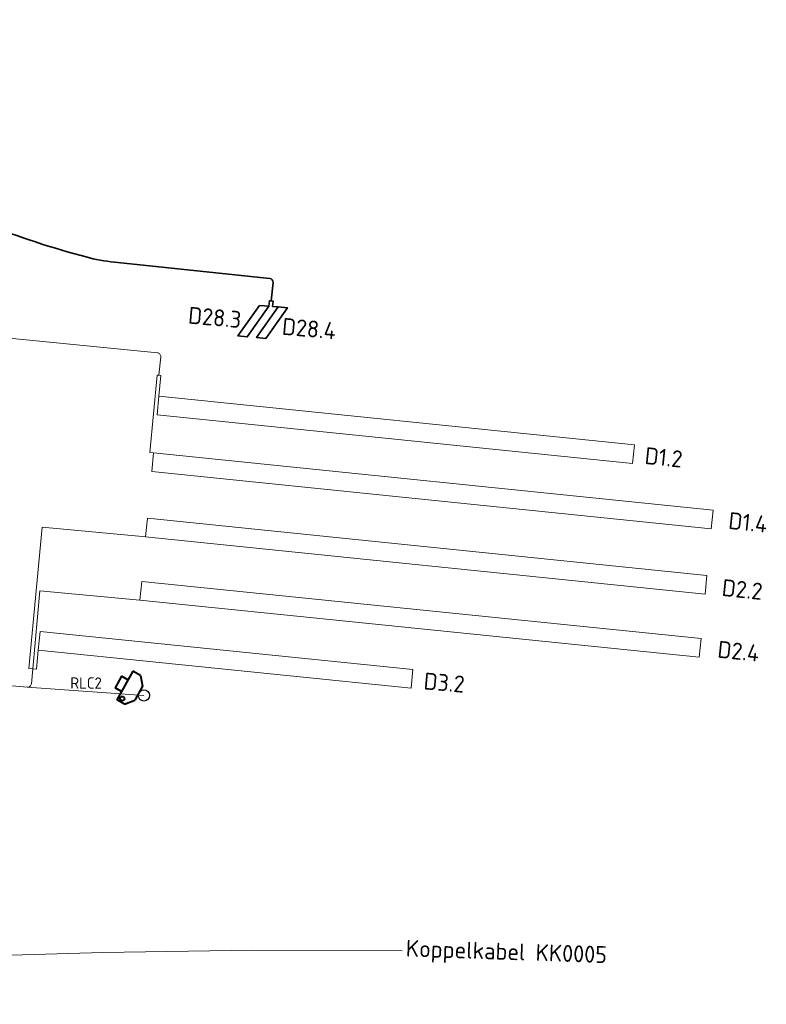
# Model space of a CAD drawing. Header units: metres. Extents: x 152437 to 154131, y 463655 to 464143.
# Tile 9 of 23: x 153038 to 153078, y 464041 to 464094. Entities that reach past the tile are written whole.
import ezdxf
from ezdxf.enums import TextEntityAlignment as Align

# ---------------------------------------------------------------- set-up
doc = ezdxf.new("R2010")
doc.units = ezdxf.units.M
doc.header["$MEASUREMENT"] = 0
for name, color, linetype, lineweight in [('B-OI-KL-VRI_KABEL_DETECTIE-G', 10, 'Continuous', 18), ('B-OI-KL-VRI_KABELGEUL-G', 20, 'Continuous', 18), ('B-OI-KL-VRI_KABELGEUL-T18', 7, 'Continuous', 18), ('B-OI-KL-VRI_LUS_DETECTIE-G', 10, 'Continuous', 18), ('B-OI-KL-VRI_LUS_DETECTIE-T18', 7, 'Continuous', 18), ('B-WE-VW-VRI_ARMATUUR-S', 160, 'Continuous', 25), ('B-WE-VW-VRI_ARMATUUR-T18', 7, 'Continuous', 18), ('B-WE-VW-VRI_MAST-S', 7, 'Continuous', 25), ('N-OI-KL-VRI_KABEL_DETECTIE-G', 10, 'Continuous', 35), ('N-OI-KL-VRI_KABELGEUL-G', 20, 'Continuous', 35), ('N-OI-KL-VRI_LUS_DETECTIE-G', 10, 'Continuous', 35), ('N-OI-KL-VRI_LUS_DETECTIE-T18', 7, 'Continuous', 18)]:
    doc.layers.add(name, color=color, linetype=linetype, lineweight=lineweight)
doc.styles.add('NLCS-ISO', font='txt')
doc.styles.add('NLCS-ISO-M500-T18', font='txt', dxfattribs={"height": 0.9})

# ---------------------------------------------------------------- blocks, each defined once
blk = doc.blocks.new('V_MAST')
blk.add_circle((0, 0), 0.3)
blk = doc.blocks.new('*U99')
at = {"linetype": 'Continuous', "lineweight": 40}
for p, q in [((-0.32, 1.177), (-1.167, -0.354)), ((0.093, 0.948), (-0.32, 1.177)), ((-0.924, 0.911), (-1.263, 0.299)), ((-0.574, 0.718), (-0.924, 0.911)), ((0.093, 0.948), (0.206, 0.372)), ((-0.913, 0.105), (-1.263, 0.299)), ((0.206, 0.372), (-0.206, -0.372)), ((-0.754, -0.583), (-1.167, -0.354)), ((-0.754, -0.583), (-0.206, -0.372))]:
    blk.add_line(p, q, dxfattribs=at)
blk.add_circle((-0.88, -0.284), 0.115, dxfattribs=at)

msp = doc.modelspace()

# ---------------------------------------------------------------- linework, layer by layer
at = {"layer": 'B-OI-KL-VRI_KABEL_DETECTIE-G'}
for points in [[(153045.074, 464070.876), (153044.875, 464070.894), (153045.256, 464075.033), (153045.355, 464075.024)], [(153045.355, 464075.024), (153045.455, 464075.015), (153045.356, 464073.903)], [(153044.652, 464066.398), (153039.123, 464066.913), (153038.422, 464059.387), (153038.621, 464059.368)], [(153038.621, 464059.368), (153039.008, 464063.525), (153044.339, 464063.029)], [(153038.621, 464059.368), (153038.82, 464059.35), (153038.91, 464060.358)]]:
    msp.add_lwpolyline(points, dxfattribs=at)
at = {"layer": 'B-OI-KL-VRI_KABELGEUL-G'}
for points in [[(153031.369, 464077.542), (153032.488, 464077.47), (153045.271, 464076.219, -0.414214), (153045.451, 464076), (153045.355, 464075.024)], [(153038.621, 464059.368), (153038.552, 464058.564, -0.414214), (153038.335, 464058.382)], [(153058.326, 464044.329), (153050.346, 464044.352), (153042.364, 464044.237), (153034.397, 464043.997), (153025.917, 464043.6), (153018.43, 464043.013), (153011.594, 464042.276), (153011.594, 464042.276, 0.061371), (153008.812, 464041.527, 0.293683), (153008.688, 464041.35), (153008.599, 464039.252, -0.389248), (153008.407, 464039.061), (153008.341, 464039.058, -0.436712), (153008.132, 464039.264)]]:
    msp.add_lwpolyline(points, format="xyb", dxfattribs=at)
for points in [[(153038.335, 464058.382), (153029.77, 464059.125)], [(153038.335, 464058.382), (153044.556, 464057.945)]]:
    msp.add_lwpolyline(points, dxfattribs=at)
at = {"layer": 'B-OI-KL-VRI_LUS_DETECTIE-G'}
for points in [[(153045.356, 464073.903), (153070.723, 464071.308), (153070.621, 464070.313), (153045.254, 464072.908)], [(153045.074, 464070.876), (153074.918, 464067.823), (153074.816, 464066.828), (153044.972, 464069.881)], [(153044.75, 464067.394), (153074.594, 464064.34), (153074.492, 464063.346), (153044.648, 464066.399)], [(153044.436, 464064.024), (153074.28, 464060.971), (153074.178, 464059.976), (153044.334, 464063.029)], [(153039.011, 464061.353), (153058.908, 464059.318), (153058.806, 464058.323), (153038.91, 464060.358)]]:
    msp.add_lwpolyline(points, close=True, dxfattribs=at)
at = {"layer": 'N-OI-KL-VRI_KABEL_DETECTIE-G'}
msp.add_lwpolyline([(153051.216, 464078.704), (153051.247, 464078.997), (153051.445, 464078.976), (153051.415, 464078.688), (153051.715, 464078.664)], dxfattribs=at)
at = {"layer": 'N-OI-KL-VRI_KABELGEUL-G'}
msp.add_lwpolyline([(153018.03, 464091.661, 0.352204), (153018.257, 464091.553), (153019.577, 464091.863), (153023.299, 464093.959, -0.395536), (153023.565, 464093.894), (153026.016, 464090.129), (153028.477, 464087.468, 0.081627), (153031.037, 464085.476, 0.060133), (153041.472, 464081.328, 0.038368), (153042.979, 464081.051), (153051.27, 464080.179, -0.414156), (153051.448, 464079.959), (153051.346, 464078.987)], format="xyb", dxfattribs=at)
at = {"layer": 'N-OI-KL-VRI_LUS_DETECTIE-G'}
for points in [[(153050.718, 464078.749), (153051.216, 464078.704), (153050.064, 464077.069), (153049.566, 464077.114)], [(153051.715, 464078.664), (153052.213, 464078.619), (153051.061, 464076.984), (153050.563, 464077.029)]]:
    msp.add_lwpolyline(points, close=True, dxfattribs=at)

# ---------------------------------------------------------------- block references
at = {"layer": 'B-WE-VW-VRI_ARMATUUR-S'}
msp.add_blockref('*U99', (153044.277, 464058.056), dxfattribs=at)
at = {"layer": 'B-WE-VW-VRI_MAST-S'}
msp.add_blockref('V_MAST', (153044.556, 464057.945), dxfattribs=at)

# ---------------------------------------------------------------- texts
at = {"layer": 'B-OI-KL-VRI_KABELGEUL-T18', "insert": (153058.526, 464044.328), "char_height": 0.9, "attachment_point": 4, "rotation": 358.1219, "style": 'NLCS-ISO-M500-T18'}
msp.add_mtext_dynamic_manual_height_columns('Koppelkabel KK0005', width=12.06649, gutter_width=6.25, heights=[0], dxfattribs=at)
at = {"layer": 'B-OI-KL-VRI_LUS_DETECTIE-T18', "style": 'NLCS-ISO-M500-T18'}
for s, rotation, p in [('D1.2', 354, (153073.285, 464070.534)), ('D1.4', 354, (153077.808, 464067.063)), ('D2.2', 354, (153077.555, 464063.479)), ('D2.4', 354, (153077.381, 464060.182)), ('D3.2', 355, (153061.663, 464058.53))]:
    msp.add_text(s, height=0.9, rotation=rotation, dxfattribs=at).set_placement(p, align=Align.MIDDLE_RIGHT)
at = {"layer": 'B-WE-VW-VRI_ARMATUUR-T18', "insert": (153040.625, 464058.905), "char_height": 0.6, "attachment_point": 1, "style": 'NLCS-ISO'}
msp.add_mtext_dynamic_manual_height_columns('RLC2', width=2.91601, gutter_width=3, heights=[0], dxfattribs=at)
at = {"layer": 'N-OI-KL-VRI_LUS_DETECTIE-T18', "style": 'NLCS-ISO-M500-T18'}
msp.add_text('D28.3', height=0.9, rotation=354.8442, dxfattribs=at).set_placement((153049.748, 464077.976), align=Align.MIDDLE_RIGHT)
msp.add_text('D28.4', height=0.9, rotation=354.8442, dxfattribs=at).set_placement((153051.935, 464077.637), align=Align.MIDDLE_LEFT)

doc.saveas('drawing.dxf')
